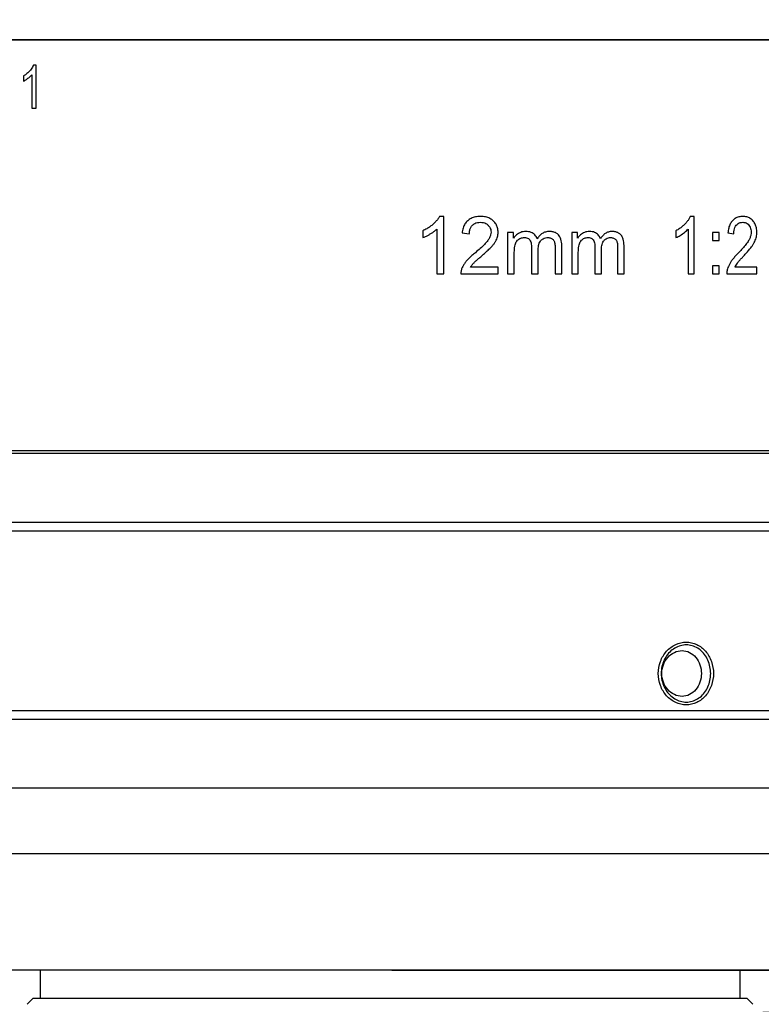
# Model space of a CAD drawing. Header units: millimetres. Extents: x 399 to 540, y 45 to 163.
# Tile 3 of 6: x 412 to 438, y 71 to 105. Entities that reach past the tile are written whole.
import ezdxf

# ---------------------------------------------------------------- set-up
doc = ezdxf.new("R2010")
doc.units = ezdxf.units.MM
doc.header["$LTSCALE"] = 16.335
doc.header["$PDMODE"] = 3
doc.header["$PDSIZE"] = 8
doc.layers.get('0').update_dxf_attribs({"linetype": 'CONTINUOUS'})
doc.layers.get('Defpoints').update_dxf_attribs({"linetype": 'CONTINUOUS'})
doc.layers.add('标注', color=7, linetype='CONTINUOUS', lineweight=9)
doc.styles.add('HZ', font='times.ttf', dxfattribs={"width": 0.7})
doc.dimstyles.get("Standard").update_dxf_attribs({"dimtxt": 3.5, "dimasz": 3.5, "dimexe": 1.5, "dimexo": 0.0625, "dimgap": 0.5, "dimtad": 1, "dimdsep": 46, "dimtxsty": 'HZ', "dimblk": 'OPEN30', "dimcen": 0.09, "dimadec": 0, "dimazin": 0, "dimtp": 0.01, "dimtm": 0.01, "dimtfac": 1, "dimtmove": 0, "dimatfit": 3, "dimldrblk": 'OPEN30', "dimfxl": 1, "dimtolj": 1, "dimarcsym": 0})

# ---------------------------------------------------------------- blocks, each defined once
blk = doc.blocks.new('_Open30')
at = {"color": 0, "linetype": 'ByBlock', "lineweight": -2}
for p, q in [((-1, 0.2679), (0, 0)), ((0, 0), (-1, -0.2679)), ((0, 0), (-1, 0))]:
    blk.add_line(p, q, dxfattribs=at)
blk = doc.blocks.new('*D4')
at = {"layer": 'Defpoints', "color": 0, "transparency": 16777216}
for p in [(403.973, 82.408), (445.473, 79.663), (403.973, 46.049)]:
    blk.add_point(p, dxfattribs=at)
at = {"layer": '标注', "color": 0, "lineweight": -2, "transparency": 16777216}
for p, q in [((403.973, 82.346), (403.973, 44.549)), ((445.473, 79.601), (445.473, 44.549)), ((441.973, 46.049), (407.473, 46.049))]:
    blk.add_line(p, q, dxfattribs=at)
at = {"layer": '标注', "color": 0, "lineweight": -2, "transparency": 16777216, "xscale": 3.5, "yscale": 3.5, "zscale": 3.5, "rotation": 180}
blk.add_blockref('_Open30', (403.973, 46.049), dxfattribs=at)
at = {"layer": '标注', "color": 0, "lineweight": -2, "transparency": 16777216, "xscale": 3.5, "yscale": 3.5, "zscale": 3.5}
blk.add_blockref('_Open30', (445.473, 46.049), dxfattribs=at)
at = {"layer": '标注', "color": 0, "transparency": 16777216, "insert": (424.679, 48.375), "char_height": 3.5, "attachment_point": 5, "style": 'HZ'}
blk.add_mtext('\\A1;%%C41.5', dxfattribs=at)
blk = doc.blocks.new('*D5')
at = {"layer": 'Defpoints', "color": 0, "transparency": 16777216}
for p in [(441.794, 71.776), (441.794, 71.776), (437.179, 67.776)]:
    blk.add_point(p, dxfattribs=at)
at = {"layer": '标注', "color": 0, "lineweight": -2, "transparency": 16777216}
for p, q in [((441.794, 75.276), (441.794, 78.776)), ((441.731, 71.776), (440.294, 71.776)), ((441.794, 67.776), (441.794, 71.776)), ((437.242, 67.776), (443.294, 67.776)), ((441.794, 64.276), (441.794, 60.776))]:
    blk.add_line(p, q, dxfattribs=at)
at = {"layer": '标注', "color": 0, "lineweight": -2, "transparency": 16777216, "xscale": 3.5, "yscale": 3.5, "zscale": 3.5}
for p, rotation in [((441.794, 71.776), 270), ((441.794, 67.776), 90)]:
    blk.add_blockref('_Open30', p, dxfattribs=dict(at, rotation=rotation))
at = {"layer": '标注', "color": 0, "transparency": 16777216, "insert": (439.544, 69.776), "char_height": 3.5, "attachment_point": 5, "rotation": 90, "style": 'HZ'}
blk.add_mtext('\\A1;4', dxfattribs=at)
blk = doc.blocks.new('*D6')
at = {"layer": 'Defpoints', "color": 0, "transparency": 16777216}
for p in [(438.509, 71.776), (452.75, 71.776), (435.485, 66.339)]:
    blk.add_point(p, dxfattribs=at)
at = {"layer": '标注', "color": 0, "lineweight": -2, "transparency": 16777216}
for p, q in [((452.75, 75.276), (452.75, 89.396)), ((438.571, 71.776), (454.25, 71.776)), ((452.75, 66.339), (452.75, 71.776)), ((435.547, 66.339), (454.25, 66.339)), ((452.75, 62.839), (452.75, 59.339))]:
    blk.add_line(p, q, dxfattribs=at)
at = {"layer": '标注', "color": 0, "lineweight": -2, "transparency": 16777216, "xscale": 3.5, "yscale": 3.5, "zscale": 3.5}
for p, rotation in [((452.75, 71.776), 270), ((452.75, 66.339), 90)]:
    blk.add_blockref('_Open30', p, dxfattribs=dict(at, rotation=rotation))
at = {"layer": '标注', "color": 0, "transparency": 16777216, "insert": (450.465, 86.821), "char_height": 3.5, "attachment_point": 5, "rotation": 90, "style": 'HZ'}
blk.add_mtext('\\A1;7.5', dxfattribs=at)
blk = doc.blocks.new('*D8')
at = {"color": 0, "lineweight": -2, "transparency": 16777216}
for p, q in [((424.785, 143.094), (465.399, 143.094)), ((463.899, 75.276), (463.899, 139.594)), ((424.785, 71.776), (465.399, 71.776))]:
    blk.add_line(p, q, dxfattribs=at)
at = {"layer": 'Defpoints', "color": 0, "transparency": 16777216}
for p in [(424.723, 143.094), (463.899, 143.094), (424.723, 71.776)]:
    blk.add_point(p, dxfattribs=at)
at = {"color": 0, "lineweight": -2, "transparency": 16777216, "xscale": 3.5, "yscale": 3.5, "zscale": 3.5}
for p, rotation in [((463.899, 143.094), 90), ((463.899, 71.776), 270)]:
    blk.add_blockref('_Open30', p, dxfattribs=dict(at, rotation=rotation))
at = {"color": 0, "transparency": 16777216, "insert": (461.613, 107.435), "char_height": 3.5, "attachment_point": 5, "rotation": 90, "style": 'HZ'}
blk.add_mtext('\\A1;71.32', dxfattribs=at)

msp = doc.modelspace()

# ---------------------------------------------------------------- linework, layer by layer
at = {"color": 0, "linetype": 'Continuous'}
for p, q in [((445.073, 104.363), (404.373, 104.363)), ((405.723, 104.363), (443.723, 104.363)), ((412.334, 103.469), (412.24, 103.469)), ((412.334, 101.963), (412.334, 103.469)), ((412.188, 103.137), (412.188, 101.963)), ((411.899, 103.093), (411.899, 102.915)), ((412.188, 101.963), (412.334, 101.963)), ((426.612, 98.171), (426.454, 98.171)), ((426.612, 96.163), (426.612, 98.171)), ((435.372, 98.171), (435.237, 98.171)), ((435.372, 96.163), (435.372, 98.171)), ((425.877, 97.669), (425.877, 97.432)), ((426.367, 97.728), (426.367, 96.163)), ((428.837, 97.612), (428.837, 96.163)), ((429.052, 97.612), (428.837, 97.612)), ((429.052, 97.409), (429.052, 97.612)), ((431.293, 97.612), (431.085, 97.612)), ((431.085, 97.612), (431.085, 96.163)), ((431.293, 97.409), (431.293, 97.612)), ((434.737, 97.669), (434.737, 97.432)), ((435.162, 97.728), (435.162, 96.163)), ((436.248, 97.612), (436.016, 97.612)), ((436.016, 97.612), (436.016, 97.332)), ((436.248, 97.332), (436.248, 97.612)), ((427.252, 97.593), (427.502, 97.567)), ((436.016, 97.332), (436.248, 97.332)), ((436.555, 97.593), (436.76, 97.567)), ((429.077, 96.163), (429.077, 96.915)), ((429.676, 97.105), (429.676, 96.163)), ((429.914, 96.163), (429.914, 97.005)), ((430.504, 97.076), (430.504, 96.163)), ((430.738, 96.163), (430.738, 97.158)), ((431.318, 96.163), (431.318, 96.915)), ((431.896, 97.105), (431.896, 96.163)), ((432.126, 96.163), (432.126, 97.005)), ((432.693, 97.076), (432.693, 96.163)), ((432.917, 96.163), (432.917, 97.158)), ((428.512, 96.399), (427.544, 96.399)), ((428.512, 96.163), (428.512, 96.399)), ((436.248, 96.443), (436.016, 96.443)), ((436.016, 96.443), (436.016, 96.163)), ((436.248, 96.163), (436.248, 96.443)), ((437.569, 96.399), (436.794, 96.399)), ((437.569, 96.163), (437.569, 96.399)), ((426.367, 96.163), (426.612, 96.163)), ((427.206, 96.163), (428.512, 96.163)), ((428.837, 96.163), (429.077, 96.163)), ((429.676, 96.163), (429.914, 96.163)), ((430.504, 96.163), (430.738, 96.163)), ((431.085, 96.163), (431.318, 96.163)), ((431.896, 96.163), (432.126, 96.163)), ((432.693, 96.163), (432.917, 96.163)), ((435.162, 96.163), (435.372, 96.163)), ((436.016, 96.163), (436.248, 96.163)), ((436.517, 96.163), (437.569, 96.163)), ((445.073, 89.963), (404.373, 89.963)), ((445.073, 89.863), (404.373, 89.863)), ((404.073, 87.463), (445.373, 87.463)), ((404.073, 87.163), (445.373, 87.163)), ((404.073, 80.863), (445.373, 80.863)), ((404.073, 80.563), (445.373, 80.563)), ((404.373, 78.163), (445.073, 78.163)), ((404.373, 75.863), (445.073, 75.863)), ((442.673, 71.776), (406.773, 71.776)), ((412.473, 71.776), (412.473, 70.776)), ((436.973, 71.776), (436.973, 70.776)), ((412.223, 70.776), (412.023, 70.576)), ((437.223, 70.776), (412.223, 70.776)), ((437.223, 70.776), (437.423, 70.576))]:
    msp.add_line(p, q, dxfattribs=at)
msp.add_arc((437.545, 96.022), 0.841, 142.6214, 153.3017, dxfattribs=at)
for points in [[(412.24, 103.469), (412.23, 103.446), (412.208, 103.4), (412.164, 103.333), (412.129, 103.29), (412.111, 103.269)], [(412.111, 103.269), (412.091, 103.247), (412.049, 103.204), (411.979, 103.144), (411.927, 103.109), (411.899, 103.093)], [(412.051, 103.01), (412.068, 103.023), (412.101, 103.049), (412.147, 103.091), (412.175, 103.121), (412.188, 103.137)], [(411.899, 102.915), (411.916, 102.922), (411.949, 102.94), (412, 102.972), (412.033, 102.997), (412.051, 103.01)], [(426.454, 98.171), (426.439, 98.141), (426.402, 98.08), (426.329, 97.991), (426.269, 97.933), (426.237, 97.904)], [(427.445, 98.023), (427.408, 97.99), (427.343, 97.914), (427.279, 97.768), (427.257, 97.655), (427.252, 97.593)], [(427.895, 98.171), (427.831, 98.171), (427.711, 98.16), (427.559, 98.107), (427.48, 98.054), (427.445, 98.023)], [(427.609, 97.862), (427.634, 97.886), (427.688, 97.927), (427.782, 97.961), (427.852, 97.968), (427.89, 97.968)], [(427.89, 97.968), (427.927, 97.968), (427.995, 97.961), (428.085, 97.926), (428.135, 97.889), (428.158, 97.867)], [(428.344, 98.012), (428.308, 98.047), (428.225, 98.107), (428.074, 98.16), (427.957, 98.171), (427.895, 98.171)], [(428.509, 97.616), (428.509, 97.671), (428.495, 97.774), (428.443, 97.897), (428.381, 97.975), (428.344, 98.012)], [(435.237, 98.171), (435.223, 98.141), (435.192, 98.08), (435.129, 97.991), (435.077, 97.933), (435.049, 97.904)], [(436.713, 98.023), (436.682, 97.99), (436.63, 97.914), (436.577, 97.768), (436.56, 97.655), (436.555, 97.593)], [(437.077, 98.171), (437.026, 98.171), (436.929, 98.16), (436.806, 98.107), (436.741, 98.054), (436.713, 98.023)], [(436.846, 97.862), (436.867, 97.886), (436.91, 97.927), (436.986, 97.961), (437.043, 97.968), (437.073, 97.968)], [(437.073, 97.968), (437.103, 97.968), (437.158, 97.961), (437.23, 97.926), (437.27, 97.889), (437.288, 97.867)], [(437.436, 98.012), (437.407, 98.047), (437.342, 98.107), (437.221, 98.16), (437.128, 98.171), (437.077, 98.171)], [(437.567, 97.616), (437.566, 97.671), (437.556, 97.774), (437.515, 97.897), (437.466, 97.975), (437.436, 98.012)], [(426.237, 97.904), (426.204, 97.874), (426.133, 97.817), (426.014, 97.739), (425.924, 97.692), (425.877, 97.669)], [(426.135, 97.558), (426.165, 97.576), (426.222, 97.612), (426.3, 97.668), (426.346, 97.708), (426.367, 97.728)], [(427.502, 97.567), (427.503, 97.61), (427.511, 97.689), (427.549, 97.789), (427.587, 97.84), (427.609, 97.862)], [(428.261, 97.622), (428.261, 97.591), (428.253, 97.528), (428.215, 97.428), (428.173, 97.36), (428.148, 97.326)], [(428.158, 97.867), (428.182, 97.843), (428.221, 97.793), (428.253, 97.715), (428.261, 97.654), (428.261, 97.622)], [(428.461, 97.38), (428.472, 97.406), (428.49, 97.459), (428.506, 97.537), (428.509, 97.59), (428.509, 97.616)], [(429.48, 97.645), (429.448, 97.645), (429.387, 97.64), (429.302, 97.617), (429.253, 97.594), (429.229, 97.58)], [(429.736, 97.578), (429.714, 97.592), (429.666, 97.617), (429.58, 97.64), (429.515, 97.645), (429.48, 97.645)], [(430.309, 97.645), (430.258, 97.644), (430.165, 97.631), (430.052, 97.579), (429.961, 97.501), (429.904, 97.431), (429.877, 97.391)], [(430.627, 97.524), (430.602, 97.551), (430.545, 97.596), (430.437, 97.636), (430.354, 97.645), (430.309, 97.645)], [(431.707, 97.645), (431.676, 97.645), (431.617, 97.64), (431.535, 97.617), (431.487, 97.594), (431.464, 97.58)], [(431.954, 97.578), (431.933, 97.592), (431.886, 97.617), (431.803, 97.64), (431.741, 97.645), (431.707, 97.645)], [(432.505, 97.645), (432.457, 97.644), (432.368, 97.631), (432.259, 97.579), (432.171, 97.501), (432.116, 97.431), (432.09, 97.391)], [(432.81, 97.524), (432.786, 97.551), (432.732, 97.596), (432.629, 97.636), (432.549, 97.645), (432.505, 97.645)], [(435.049, 97.904), (435.021, 97.874), (434.96, 97.817), (434.856, 97.739), (434.778, 97.692), (434.737, 97.669)], [(434.961, 97.558), (434.987, 97.576), (435.036, 97.612), (435.104, 97.668), (435.143, 97.708), (435.162, 97.728)], [(436.76, 97.567), (436.76, 97.61), (436.766, 97.689), (436.797, 97.789), (436.828, 97.84), (436.846, 97.862)], [(437.37, 97.622), (437.37, 97.591), (437.364, 97.528), (437.333, 97.428), (437.3, 97.36), (437.28, 97.326)], [(437.288, 97.867), (437.307, 97.843), (437.338, 97.793), (437.364, 97.715), (437.37, 97.654), (437.37, 97.622)], [(437.529, 97.38), (437.538, 97.406), (437.552, 97.459), (437.564, 97.537), (437.567, 97.59), (437.567, 97.616)], [(425.877, 97.432), (425.905, 97.442), (425.962, 97.465), (426.047, 97.508), (426.106, 97.541), (426.135, 97.558)], [(428.148, 97.326), (428.113, 97.28), (428.033, 97.187), (427.888, 97.052), (427.774, 96.953), (427.713, 96.903)], [(428.3, 97.136), (428.324, 97.163), (428.368, 97.217), (428.422, 97.298), (428.45, 97.353), (428.461, 97.38)], [(429.229, 97.58), (429.204, 97.565), (429.157, 97.532), (429.098, 97.475), (429.066, 97.432), (429.052, 97.409)], [(429.116, 97.218), (429.124, 97.242), (429.145, 97.285), (429.187, 97.337), (429.221, 97.365), (429.24, 97.377)], [(429.24, 97.377), (429.26, 97.389), (429.301, 97.41), (429.361, 97.428), (429.405, 97.432), (429.427, 97.432)], [(429.427, 97.432), (429.456, 97.432), (429.509, 97.426), (429.575, 97.398), (429.605, 97.368), (429.618, 97.35)], [(429.618, 97.35), (429.631, 97.33), (429.654, 97.285), (429.672, 97.202), (429.676, 97.139), (429.676, 97.105)], [(429.877, 97.391), (429.868, 97.418), (429.844, 97.468), (429.798, 97.529), (429.758, 97.562), (429.736, 97.578)], [(429.914, 97.005), (429.914, 97.04), (429.918, 97.106), (429.935, 97.197), (429.966, 97.274), (429.995, 97.313), (430.011, 97.33)], [(430.011, 97.33), (430.036, 97.354), (430.086, 97.395), (430.164, 97.425), (430.225, 97.432), (430.256, 97.432)], [(430.256, 97.432), (430.275, 97.432), (430.309, 97.429), (430.357, 97.415), (430.385, 97.4), (430.397, 97.392)], [(430.397, 97.392), (430.411, 97.383), (430.435, 97.363), (430.462, 97.329), (430.475, 97.302), (430.48, 97.287)], [(430.48, 97.287), (430.487, 97.267), (430.497, 97.225), (430.503, 97.155), (430.504, 97.103), (430.504, 97.076)], [(430.738, 97.158), (430.738, 97.197), (430.733, 97.272), (430.713, 97.374), (430.677, 97.461), (430.645, 97.505), (430.627, 97.524)], [(431.464, 97.58), (431.44, 97.565), (431.394, 97.532), (431.338, 97.475), (431.307, 97.432), (431.293, 97.409)], [(431.355, 97.218), (431.363, 97.242), (431.383, 97.285), (431.423, 97.337), (431.457, 97.365), (431.475, 97.377)], [(431.475, 97.377), (431.494, 97.389), (431.533, 97.41), (431.592, 97.428), (431.634, 97.432), (431.656, 97.432)], [(431.656, 97.432), (431.684, 97.432), (431.735, 97.426), (431.798, 97.398), (431.828, 97.368), (431.84, 97.35)], [(431.84, 97.35), (431.853, 97.33), (431.875, 97.285), (431.893, 97.202), (431.897, 97.139), (431.896, 97.105)], [(432.09, 97.391), (432.081, 97.418), (432.058, 97.468), (432.014, 97.529), (431.975, 97.562), (431.954, 97.578)], [(432.126, 97.005), (432.126, 97.04), (432.13, 97.106), (432.145, 97.197), (432.176, 97.274), (432.203, 97.313), (432.219, 97.33)], [(432.219, 97.33), (432.243, 97.354), (432.291, 97.395), (432.367, 97.425), (432.425, 97.432), (432.455, 97.432)], [(432.455, 97.432), (432.473, 97.432), (432.506, 97.429), (432.552, 97.415), (432.578, 97.4), (432.591, 97.392)], [(432.591, 97.392), (432.604, 97.383), (432.627, 97.363), (432.653, 97.329), (432.665, 97.302), (432.67, 97.287)], [(432.67, 97.287), (432.676, 97.267), (432.686, 97.225), (432.692, 97.155), (432.693, 97.103), (432.693, 97.076)], [(432.917, 97.158), (432.917, 97.197), (432.912, 97.272), (432.894, 97.374), (432.859, 97.461), (432.828, 97.505), (432.81, 97.524)], [(434.737, 97.432), (434.762, 97.442), (434.811, 97.465), (434.885, 97.508), (434.936, 97.541), (434.961, 97.558)], [(437.28, 97.326), (437.252, 97.28), (437.188, 97.187), (437.072, 97.052), (436.98, 96.953), (436.931, 96.903)], [(437.401, 97.136), (437.42, 97.163), (437.455, 97.217), (437.498, 97.298), (437.52, 97.353), (437.529, 97.38)], [(427.927, 96.784), (427.976, 96.825), (428.067, 96.906), (428.191, 97.02), (428.265, 97.097), (428.3, 97.136)], [(429.077, 96.915), (429.077, 96.954), (429.08, 97.028), (429.09, 97.128), (429.106, 97.189), (429.116, 97.218)], [(431.318, 96.915), (431.317, 96.954), (431.32, 97.028), (431.33, 97.128), (431.345, 97.189), (431.355, 97.218)], [(437.103, 96.784), (437.142, 96.825), (437.216, 96.906), (437.315, 97.02), (437.374, 97.097), (437.401, 97.136)], [(427.394, 96.6), (427.37, 96.571), (427.325, 96.512), (427.271, 96.423), (427.245, 96.364), (427.233, 96.334)], [(427.713, 96.903), (427.671, 96.869), (427.592, 96.801), (427.486, 96.702), (427.424, 96.634), (427.394, 96.6)], [(427.647, 96.532), (427.673, 96.558), (427.728, 96.611), (427.822, 96.693), (427.891, 96.753), (427.927, 96.784)], [(436.671, 96.6), (436.651, 96.571), (436.615, 96.512), (436.571, 96.423), (436.549, 96.364), (436.54, 96.334)], [(436.931, 96.903), (436.897, 96.869), (436.833, 96.801), (436.747, 96.702), (436.695, 96.634), (436.671, 96.6)], [(436.877, 96.532), (436.898, 96.558), (436.943, 96.611), (437.018, 96.693), (437.074, 96.753), (437.103, 96.784)], [(427.233, 96.334), (427.226, 96.315), (427.215, 96.277), (427.206, 96.221), (427.205, 96.182), (427.206, 96.163)], [(427.544, 96.399), (427.554, 96.415), (427.574, 96.445), (427.608, 96.489), (427.633, 96.518), (427.647, 96.532)], [(436.54, 96.334), (436.534, 96.315), (436.525, 96.277), (436.517, 96.221), (436.517, 96.182), (436.517, 96.163)], [(435.098, 83.163), (435.031, 83.163), (434.894, 83.146), (434.689, 83.058), (434.513, 82.92), (434.371, 82.738), (434.271, 82.526), (434.218, 82.287), (434.217, 82.046), (434.269, 81.805), (434.369, 81.592), (434.511, 81.409), (434.687, 81.27), (434.894, 81.181), (435.031, 81.163), (435.098, 81.163)], [(435.098, 81.163), (435.164, 81.163), (435.299, 81.181), (435.5, 81.268), (435.671, 81.406), (435.808, 81.588), (435.903, 81.8), (435.954, 82.04), (435.954, 82.28), (435.905, 82.522), (435.81, 82.735), (435.673, 82.919), (435.502, 83.058), (435.3, 83.146), (435.164, 83.163), (435.098, 83.163)]]:
    msp.add_open_spline(points, degree=3, dxfattribs=at)
for points, knots in [([(435.098, 81.063), (434.971, 81.063), (434.71, 81.123), (434.385, 81.37), (434.167, 81.735), (434.09, 82.163), (434.167, 82.592), (434.385, 82.956), (434.71, 83.203), (434.971, 83.263), (435.098, 83.263)], [0, 0, 0, 0, 0.116666, 0.238885, 0.367436, 0.5, 0.632567, 0.761117, 0.883327, 1, 1, 1, 1]), ([(435.098, 83.263), (435.223, 83.263), (435.481, 83.204), (435.797, 82.955), (436.002, 82.589), (436.073, 82.163), (436.002, 81.737), (435.797, 81.372), (435.481, 81.122), (435.223, 81.063), (435.098, 81.063)], [0, 0, 0, 0, 0.116717, 0.237748, 0.366118, 0.5, 0.633884, 0.762253, 0.883276, 1, 1, 1, 1]), ([(434.948, 81.363), (434.856, 81.363), (434.667, 81.408), (434.433, 81.589), (434.277, 81.853), (434.222, 82.163), (434.277, 82.473), (434.433, 82.738), (434.667, 82.919), (434.856, 82.963), (434.948, 82.963)], [0, 0, 0, 0, 0.116607, 0.239084, 0.367711, 0.500001, 0.632292, 0.760923, 0.883399, 1, 1, 1, 1]), ([(434.948, 82.963), (435.038, 82.963), (435.224, 82.92), (435.449, 82.736), (435.593, 82.471), (435.642, 82.163), (435.593, 81.856), (435.449, 81.59), (435.224, 81.407), (435.038, 81.363), (434.948, 81.363)], [0, 0, 0, 0, 0.116647, 0.237502, 0.365916, 0.5, 0.634084, 0.762497, 0.883352, 1, 1, 1, 1])]:
    msp.add_open_spline(points, degree=3, knots=knots, dxfattribs=at)

# ---------------------------------------------------------------- dimensions: what is measured, and where the dimension line sits
at = {"color": 0}
dim = msp.add_linear_dim(base=(463.899, 143.094), p1=(424.723, 71.776), p2=(424.723, 143.094), angle=90, dimstyle='STANDARD', dxfattribs=at)
dim.commit()
dim.dimension.update_dxf_attribs({"geometry": '*D8', "text_midpoint": (461.613, 107.435)})
at = {"layer": '标注', "color": 0}
dim = msp.add_linear_dim(base=(452.75, 71.776), p1=(435.485, 66.339), p2=(438.509, 71.776), angle=270, text='7.5', dimstyle='STANDARD', dxfattribs=at)
dim.commit()
dim.dimension.update_dxf_attribs({"geometry": '*D6', "text_midpoint": (452.75, 86.821), "dimtype": 160})
dim = msp.add_linear_dim(base=(403.973, 46.049), p1=(445.473, 79.663), p2=(403.973, 82.408), text='%%C<>', dimstyle='STANDARD', override={"dimdec": 1}, dxfattribs=at)
dim.commit()
dim.dimension.update_dxf_attribs({"geometry": '*D4', "text_midpoint": (424.679, 46.049), "dimtype": 160})
dim = msp.add_linear_dim(base=(441.794, 71.776), p1=(437.179, 67.776), p2=(441.794, 71.776), angle=270, dimstyle='STANDARD', dxfattribs=at)
dim.commit()
dim.dimension.update_dxf_attribs({"geometry": '*D5', "text_midpoint": (439.544, 69.776)})

doc.saveas('drawing.dxf')
